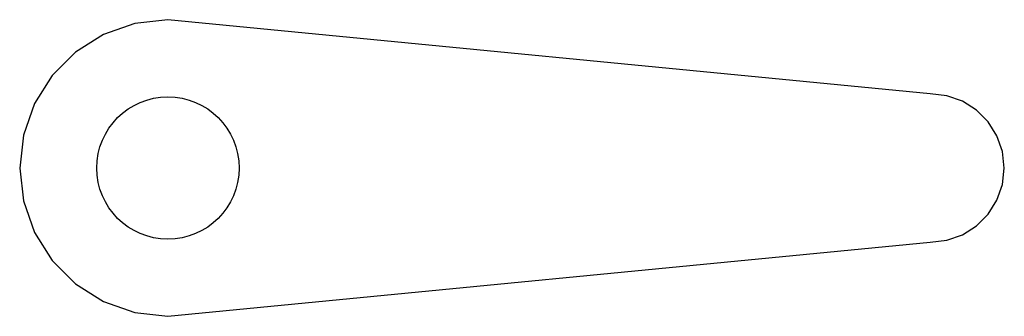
# Model space of a CAD drawing. Header units: inches. Extents: x 0.2 to 11.9, y 0.2 to 3.8.
import ezdxf

# ---------------------------------------------------------------- set-up
doc = ezdxf.new("R2010")
doc.units = ezdxf.units.IN
doc.header["$MEASUREMENT"] = 0
doc.layers.add('CUT', color=7, linetype='CONTINUOUS')

msp = doc.modelspace()

# ---------------------------------------------------------------- linework, layer by layer
at = {"layer": 'CUT'}
for p, q in [((2, 3.75), (1.6106, 3.7061)), ((11, 2.875), (2, 3.75)), ((1.6106, 3.7061), (1.2407, 3.5767)), ((1.2407, 3.5767), (0.9089, 3.3682)), ((0.9089, 3.3682), (0.6318, 3.0911)), ((0.6318, 3.0911), (0.4233, 2.7593)), ((11.1947, 2.8531), (11, 2.875)), ((11.3796, 2.7883), (11.1947, 2.8531)), ((0.4233, 2.7593), (0.2939, 2.3894)), ((11.5456, 2.6841), (11.3796, 2.7883)), ((11.6841, 2.5456), (11.5456, 2.6841)), ((11.7883, 2.3796), (11.6841, 2.5456)), ((0.2939, 2.3894), (0.25, 2)), ((11.8531, 2.1947), (11.7883, 2.3796)), ((11.875, 2), (11.8531, 2.1947)), ((0.25, 2), (0.2939, 1.6106)), ((11.8531, 1.8053), (11.875, 2)), ((11.7883, 1.6204), (11.8531, 1.8053)), ((0.2939, 1.6106), (0.4233, 1.2407)), ((11.6841, 1.4544), (11.7883, 1.6204)), ((11.5456, 1.3159), (11.6841, 1.4544)), ((11.3796, 1.2117), (11.5456, 1.3159)), ((0.4233, 1.2407), (0.6318, 0.9089)), ((11.1947, 1.1469), (11.3796, 1.2117)), ((2, 0.25), (11, 1.125)), ((11, 1.125), (11.1947, 1.1469)), ((0.6318, 0.9089), (0.9089, 0.6318)), ((0.9089, 0.6318), (1.2407, 0.4233)), ((1.2407, 0.4233), (1.6106, 0.2939)), ((1.6106, 0.2939), (2, 0.25))]:
    msp.add_line(p, q, dxfattribs=at)
msp.add_circle((2, 2), 0.84, dxfattribs=at)

doc.saveas('drawing.dxf')
